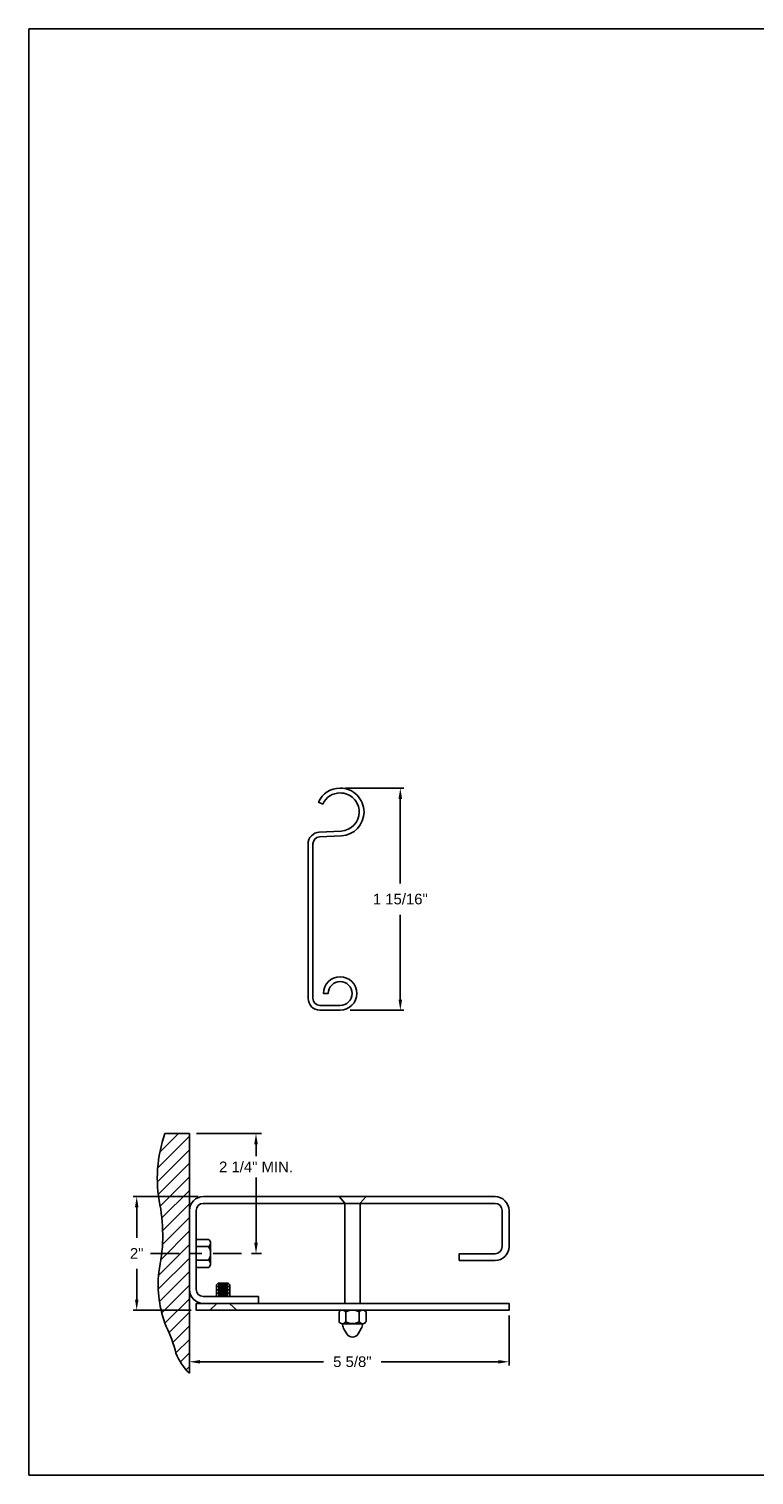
# Model space of a CAD drawing. Header units: inches. Extents: x 169.6 to 233, y 214.8 to 266.5.
# Tile 7 of 18: x 169.6 to 176, y 253.2 to 265.9. Entities that reach past the tile are written whole.
import ezdxf

# ---------------------------------------------------------------- set-up
doc = ezdxf.new("R2010")
doc.units = ezdxf.units.IN
doc.header["$LTSCALE"] = 0.25
doc.header["$MEASUREMENT"] = 0
doc.linetypes.add('CENTER', pattern=[2, 1.25, -0.25, 0.25, -0.25])
doc.linetypes.add('HIDDEN', pattern=[0.375, 0.25, -0.125])
doc.layers.add('ANNOTATIONS', color=1, linetype='Continuous')
doc.layers.add('DETAILS', color=4, linetype='Continuous')
doc.styles.add('ARIAL', font='arial.ttf', dxfattribs={"height": 0.09375})
doc.dimstyles.new('STANDARD$0', dxfattribs={"dimtxt": 0.09375, "dimasz": 0.09375, "dimexe": 0.03125, "dimexo": 0.046875, "dimgap": 0.09, "dimtad": 0, "dimtih": 1, "dimtoh": 1, "dimdec": 4, "dimzin": 0, "dimdsep": 46, "dimtxsty": 'ARIAL', "dimcen": 0.09, "dimadec": 0, "dimazin": 0, "dimtfac": 1, "dimtdec": 4, "dimtofl": 0, "dimtmove": 0, "dimatfit": 1, "dimfxl": 1, "dimtolj": 1, "dimtzin": 0, "dimarcsym": 0})

# ---------------------------------------------------------------- blocks, each defined once
blk = doc.blocks.new('*D5')
at = {"layer": 'ANNOTATIONS', "color": 0, "lineweight": -2, "transparency": 16777216}
for p, q in [((173.814, 254.602), (173.814, 254.163)), ((171.001, 254.141), (171.001, 254.226)), ((171.095, 254.195), (172.182, 254.195)), ((173.72, 254.195), (172.688, 254.195))]:
    blk.add_line(p, q, dxfattribs=at)
at = {"layer": 'ANNOTATIONS', "color": 0, "transparency": 16777216}
for points in [[(171.095, 254.21), (171.095, 254.179), (171.001, 254.195)], [(173.72, 254.21), (173.72, 254.179), (173.814, 254.195)]]:
    blk.add_solid(points, dxfattribs=at)
at = {"layer": 'defpoints', "color": 0, "transparency": 16777216}
for p in [(173.814, 254.649), (173.814, 254.195), (171.001, 254.095)]:
    blk.add_point(p, dxfattribs=at)
at = {"layer": 'ANNOTATIONS', "color": 0, "transparency": 16777216, "insert": (172.435, 254.195), "char_height": 0.0938, "attachment_point": 5, "style": 'ARIAL'}
blk.add_mtext('\\A1;5 5/8"', dxfattribs=at)
blk = doc.blocks.new('*D6')
at = {"layer": 'ANNOTATIONS', "color": 0, "lineweight": -2, "transparency": 16777216}
for p, q in [((171.077, 255.649), (170.506, 255.649)), ((170.537, 255.555), (170.537, 255.286)), ((170.537, 254.743), (170.537, 255.012)), ((171.017, 254.649), (170.506, 254.649))]:
    blk.add_line(p, q, dxfattribs=at)
at = {"layer": 'ANNOTATIONS', "color": 0, "transparency": 16777216}
for points in [[(170.522, 255.555), (170.553, 255.555), (170.537, 255.649)], [(170.522, 254.743), (170.553, 254.743), (170.537, 254.649)]]:
    blk.add_solid(points, dxfattribs=at)
at = {"layer": 'defpoints', "color": 0, "transparency": 16777216}
for p in [(170.537, 255.649), (171.124, 255.649), (171.064, 254.649)]:
    blk.add_point(p, dxfattribs=at)
at = {"layer": 'ANNOTATIONS', "color": 0, "transparency": 16777216, "insert": (170.537, 255.149), "char_height": 0.0938, "attachment_point": 5, "style": 'ARIAL'}
blk.add_mtext('\\A1;2"', dxfattribs=at)
blk = doc.blocks.new('*D75')
at = {"layer": 'ANNOTATIONS', "color": 0, "lineweight": -2, "transparency": 16777216}
for p, q in [((172.374, 259.246), (172.888, 259.246)), ((172.857, 259.152), (172.857, 258.407)), ((172.857, 257.385), (172.857, 258.13)), ((172.417, 257.291), (172.888, 257.291))]:
    blk.add_line(p, q, dxfattribs=at)
at = {"layer": 'ANNOTATIONS', "color": 0, "transparency": 16777216}
for points in [[(172.841, 259.152), (172.873, 259.152), (172.857, 259.246)], [(172.841, 257.385), (172.873, 257.385), (172.857, 257.291)]]:
    blk.add_solid(points, dxfattribs=at)
at = {"layer": 'defpoints', "color": 0, "transparency": 16777216}
for p in [(172.328, 259.246), (172.37, 257.291), (172.857, 257.291)]:
    blk.add_point(p, dxfattribs=at)
at = {"layer": 'ANNOTATIONS', "color": 0, "transparency": 16777216, "insert": (172.857, 258.269), "char_height": 0.09375, "attachment_point": 5, "style": 'ARIAL'}
blk.add_mtext('\\A1;1 15/16"', dxfattribs=at)

msp = doc.modelspace()

# ---------------------------------------------------------------- hatches: boundary and pattern name
at = {"layer": 'DETAILS', "linetype": 'Continuous'}
h = msp.add_hatch(dxfattribs=at)
h.set_pattern_fill('ANSI31', color=256, scale=0.675, angle=270, style=0)
h.set_pattern_definition([(225, (188.65138, 248.05802), (-0.05966213, 0.05966213), [])])
h.paths.add_polyline_path([(170.79651, 254.50548, -0.05425301), (170.88297, 254.26996, 0.10706088), (171.00106, 254.09458), (171.00106, 256.20378), (170.78609, 256.20378, 0.13560133), (170.74187, 255.57597, -0.10042856), (170.73069, 254.98348, 0.12093146)])

# ---------------------------------------------------------------- linework, layer by layer
at = {"layer": 'ANNOTATIONS', "linetype": 'Continuous'}
for p, q in [((171.06356, 256.20378), (171.63406, 256.20378)), ((171.58719, 255.24293), (171.58719, 255.81669)), ((171.54686, 255.14918), (171.63406, 255.14918))]:
    msp.add_line(p, q, dxfattribs=at)
at = {"layer": 'ANNOTATIONS'}
msp.add_line((171.58719, 256.11003), (171.58719, 256.00419), dxfattribs=at)
at = {"layer": 'ANNOTATIONS', "linetype": 'CENTER', "ltscale": 0.8}
msp.add_line((170.65962, 255.14918), (171.48436, 255.14918), dxfattribs=at)
at = {"layer": 'ANNOTATIONS'}
msp.add_solid([(171.57156, 256.11003), (171.60281, 256.11003), (171.58719, 256.20378)], dxfattribs=at)
at = {"layer": 'ANNOTATIONS', "linetype": 'Continuous'}
msp.add_solid([(171.57156, 255.24293), (171.60281, 255.24293), (171.58719, 255.14918)], dxfattribs=at)
at = {"layer": 'defpoints'}
msp.add_lwpolyline([(189.05875, 253.19707), (169.58887, 253.19707), (169.58887, 265.93218), (189.05875, 265.93218)], close=True, dxfattribs=at)
at = {"layer": 'DETAILS'}
for p, q in [((172.32674, 259.24619), (172.3275, 259.24619)), ((172.32674, 259.20419), (172.3275, 259.20419)), ((171.00106, 254.09458), (171.00106, 256.20378)), ((172.36952, 254.70918), (172.36952, 255.59215)), ((172.50316, 254.70918), (172.50316, 255.59215)), ((171.25413, 254.88799), (171.23928, 254.87314)), ((171.23928, 254.76918), (171.23928, 254.87314)), ((171.3581, 254.85829), (171.23928, 254.85829)), ((171.34324, 254.88799), (171.25413, 254.88799)), ((171.34324, 254.87314), (171.25413, 254.87314)), ((171.34324, 254.84344), (171.25413, 254.84344)), ((171.34324, 254.88799), (171.3581, 254.87314)), ((171.3581, 254.76918), (171.3581, 254.87314)), ((171.3581, 254.82859), (171.23928, 254.82859)), ((171.3581, 254.79888), (171.23928, 254.79888)), ((171.34324, 254.81374), (171.25413, 254.81374)), ((171.34324, 254.78403), (171.25413, 254.78403)), ((171.6081, 254.76918), (171.6081, 254.70918))]:
    msp.add_line(p, q, dxfattribs=at)
at = {"layer": 'DETAILS', "linetype": 'Continuous'}
for p, q in [((171.00106, 256.20378), (170.78609, 256.20378)), ((171.06106, 255.27236), (171.16914, 255.27236)), ((171.18672, 255.24115), (171.18672, 255.05721)), ((171.16899, 255.20986), (171.06106, 255.20986)), ((171.16899, 255.08851), (171.06106, 255.08851)), ((171.06106, 255.02601), (171.16914, 255.02601)), ((172.31753, 254.6341), (172.31753, 254.54645)), ((172.37694, 254.54659), (172.37694, 254.63276)), ((172.49575, 254.54852), (172.49575, 254.63357)), ((172.55516, 254.63216), (172.55516, 254.55057)), ((172.52613, 254.53041), (172.34309, 254.52993)), ((172.35747, 254.4892), (172.38521, 254.44103)), ((172.51376, 254.48655), (172.48744, 254.44097))]:
    msp.add_line(p, q, dxfattribs=at)
at = {"layer": 'DETAILS', "linetype": 'HIDDEN'}
for p, q in [((172.36952, 255.59215), (172.31753, 255.64918)), ((172.50316, 255.59215), (172.55516, 255.64918)), ((171.23928, 254.70621), (171.17988, 254.64918)), ((171.3581, 254.70621), (171.4175, 254.64918))]:
    msp.add_line(p, q, dxfattribs=at)
at = {"layer": 'DETAILS'}
msp.add_lwpolyline([(172.53751, 259.03619, -0.39895955), (172.3385, 258.82648), (172.14625, 258.81641, 0.39895955), (172.0875, 258.75449), (172.0875, 257.39538, 0.41421356), (172.1495, 257.33338), (172.3275, 257.33338, 2.41421356), (172.2225, 257.43838), (172.1805, 257.43838, -2.41421356), (172.3275, 257.29138), (172.1495, 257.29138, -0.41421356), (172.0455, 257.39538), (172.0455, 258.75449, -0.39895955), (172.14406, 258.85835), (172.3363, 258.86842, 0.39895955), (172.49551, 259.03619, 0.41491795), (172.32711, 259.20419, 0.29455643), (172.17432, 259.10615), (172.174, 259.10546), (172.13579, 259.12288), (172.1361, 259.12357, -0.29428604), (172.32714, 259.24619, -0.41473176)], format="xyb", close=True, dxfattribs=at)
at = {"layer": 'DETAILS', "linetype": 'Continuous'}
msp.add_lwpolyline([(170.78609, 256.20378, 0.13560133), (170.74187, 255.57597, -0.10042856), (170.73069, 254.98348, 0.12093146), (170.79651, 254.50548, -0.05425301), (170.88297, 254.26996, 0.10706088), (171.00106, 254.09458, 12.42229362), (171.00106, 254.09458, 0.16205101)], format="xyb", dxfattribs=at)
at = {"layer": 'DETAILS'}
for points in [[(171.06106, 254.83418), (171.06106, 255.52668, -0.41421356), (171.12356, 255.58918), (173.69106, 255.58918, -0.41421356), (173.75356, 255.52668), (173.75356, 255.20918, -0.41421356), (173.69106, 255.14668), (173.37606, 255.14668), (173.37606, 255.08668), (173.69106, 255.08668, 0.41421356), (173.81356, 255.20918), (173.81356, 255.52668, 0.41421356), (173.69106, 255.64918), (171.12356, 255.64918, 0.41421356), (171.00106, 255.52668)], [(171.12356, 254.70918, -0.41421356), (171.00106, 254.83168)], [(171.06106, 254.83168, 0.41421356), (171.12356, 254.76918), (171.6081, 254.76918)]]:
    msp.add_lwpolyline(points, format="xyb", dxfattribs=at)
msp.add_lwpolyline([(171.06106, 254.70918), (173.81356, 254.70918), (173.81356, 254.64918), (171.06106, 254.64918)], close=True, dxfattribs=at)
at = {"layer": 'DETAILS', "linetype": 'Continuous'}
for centre, radius, start, end in [((171.15024, 255.24115), 0.03648, 300.936092, 58.793169), ((171.07403, 255.14918), 0.11269, 327.424664, 32.575336), ((171.15024, 255.05721), 0.03648, 301.206831, 59.063908), ((172.34678, 254.61328), 0.0359, 32.850833, 144.558993), ((172.43634, 254.53068), 0.11881, 60, 120), ((172.52499, 254.61393), 0.03525, 31.141954, 146.052996), ((172.34678, 254.56367), 0.03394, 210.490233, 332.691871), ((172.43634, 254.53068), 0.08911, 180.603848, 207.736938), ((172.43634, 254.64949), 0.11881, 240, 300), ((172.52499, 254.56302), 0.03264, 206.373308, 337.572004), ((172.43634, 254.53068), 0.08911, 330.31878, 359.815958), ((172.43634, 254.47127), 0.05941, 210.599928, 329.335393)]:
    msp.add_arc(centre, radius, start, end, dxfattribs=at)
at = {"layer": 'DETAILS', "linetype": 'ByBlock'}
msp.add_point((171.00106, 254.64918), dxfattribs=at)

# ---------------------------------------------------------------- texts
at = {"layer": 'ANNOTATIONS', "insert": (171.58719, 255.91044), "char_height": 0.09375, "attachment_point": 5, "style": 'ARIAL'}
msp.add_mtext('2 1/4" MIN.', dxfattribs=at)

# ---------------------------------------------------------------- dimensions: what is measured, and where the dimension line sits
at = {"layer": 'ANNOTATIONS'}
for base, p1, p2, text, picture, middle in [((172.85708, 257.29138), (172.32751, 259.24619), (172.36968, 257.29138), '1 15/16"', '*D75', (172.85708, 258.26879)), ((170.53744, 255.64918), (171.06356, 254.64918), (171.12356, 255.64918), '2"', '*D6', (170.53744, 255.14918))]:
    dim = msp.add_linear_dim(base=base, p1=p1, p2=p2, angle=90, text=text, dimstyle='STANDARD$0', dxfattribs=at)
    dim.commit()
    dim.dimension.update_dxf_attribs({"geometry": picture, "text_midpoint": middle, "dimtype": 160})
dim = msp.add_linear_dim(base=(173.81356, 254.19458), p1=(171.00106, 254.09458), p2=(173.81356, 254.64918), text='5 5/8"', dimstyle='STANDARD$0', dxfattribs=at)
dim.commit()
dim.dimension.update_dxf_attribs({"geometry": '*D5', "text_midpoint": (172.43461, 254.19458), "dimtype": 160})

doc.saveas('drawing.dxf')
